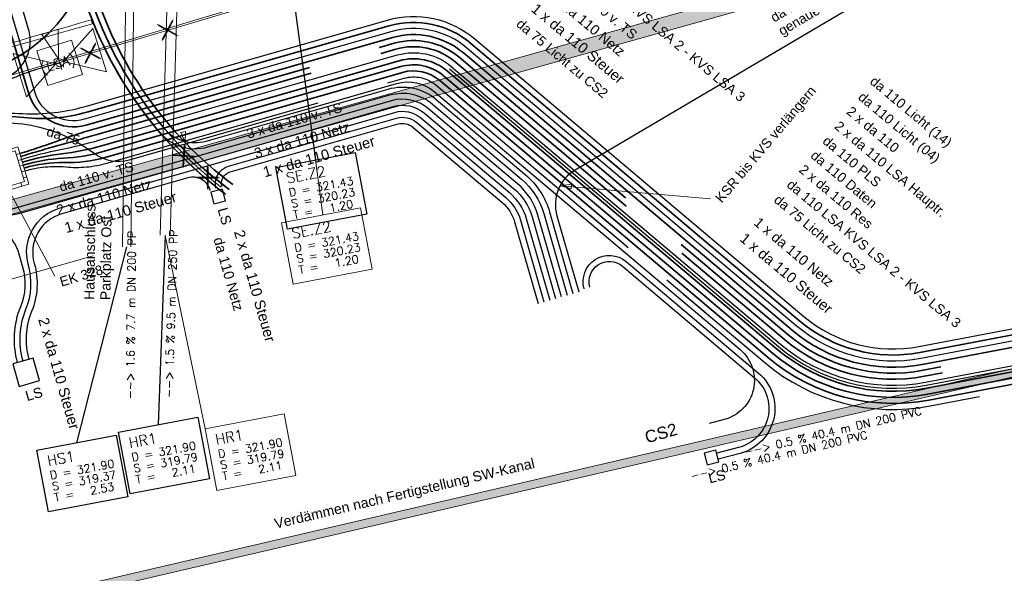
# Model space of a CAD drawing. Header units: metres. Extents: x -502 to 161, y -108 to 174.
# Tile 11 of 256: x -315 to -290, y -71 to -58. Entities that reach past the tile are written whole.
import ezdxf

# ---------------------------------------------------------------- set-up
doc = ezdxf.new("R2010")
doc.units = ezdxf.units.M
doc.header["$LTSCALE"] = 0.1
doc.linetypes.add('123', pattern=[25.001, 12.501, -12.5])
doc.linetypes.add('237', pattern=[93, 75, -18])
doc.layers.add('BRI31-005.05-5p02-Koordinierung Lageplan 4. BA ZOB West 2022-06-15', color=7, linetype='Continuous')
doc.layers.add('BRI31-005.06-5f07-Koordinierung Lageplan 4. BA ZOB Fernbusbahnh', color=7, linetype='Continuous')
doc.styles.add('Arial', font='arial.ttf')
doc.styles.add('Txt', font='txt_____.ttf')

# ---------------------------------------------------------------- blocks, each defined once
blk = doc.blocks.new('1016')
at = {"color": 7, "linetype": 'Continuous', "lineweight": 9, "transparency": 33554687}
for p, q in [((0.703072, 0.277444), (1.257444, -0.276928)), ((1.257444, 0.277444), (0.703072, -0.276928))]:
    blk.add_line(p, q, dxfattribs=at)
at = {"color": 2, "linetype": 'Continuous', "lineweight": 20, "true_color": 0xffff00, "transparency": 33554687}
for p, q in [((1.212401, 0.25319), (0.727326, -0.231885)), ((0.727326, 0.232401), (1.212401, -0.252674)), ((0.748114, 0.25319), (1.23319, -0.231885)), ((1.23319, 0.232401), (0.748114, -0.252674))]:
    blk.add_line(p, q, dxfattribs=at)
blk = doc.blocks.new('ALG_00094')
at = {"color": 1, "linetype": 'Continuous', "lineweight": 20, "true_color": 0xff0000, "transparency": 33554687, "flags": 128}
blk.add_lwpolyline([(0, 0), (0.3696, 0.08316), (0.3696, -0.08316), (0, 0)], dxfattribs=at)

msp = doc.modelspace()

# ---------------------------------------------------------------- linework, layer by layer
at = {"layer": 'BRI31-005.05-5p02-Koordinierung Lageplan 4. BA ZOB West 2022-06-15', "color": 3, "linetype": 'Continuous', "lineweight": 35, "true_color": 0x00ff00, "transparency": 33554687, "flags": 128}
for points in [[(-206.836, 1.2), (-211.889, 8.614), (-214.752, 9.156), (-214.752, 9.156, 0.099425), (-237.487, -4.379), (-237.487, -4.379, -0.078462), (-247.894, -11.176, 0.059186), (-254.186, -14.95, 0.005996), (-254.77, -15.413), (-259.729, -19.443, -0.025186), (-264.161, -22.688, 0.065942), (-267.263, -25.372, -0.095997), (-270.412, -27.784), (-278.882, -32.003), (-284.627, -34.71), (-298.083, -40.435), (-303.297, -42.731), (-310.925, -45.563), (-314.767, -47.655, 0.354166), (-315.247, -48.819), (-312.901, -56.696), (-312.901, -56.696, 0.16104), (-309.364, -61.769), (-309.364, -61.769)], [(-270.545, -27.515), (-279.013, -31.733), (-284.75, -34.437), (-298.202, -40.16), (-303.41, -42.453), (-311.05, -45.289), (-314.91, -47.392, 0.354166), (-315.534, -48.904), (-313.264, -56.528), (-313.264, -56.528, -0.235535), (-313.418, -57.408), (-313.418, -57.408, -0.167691), (-315.548, -58.874), (-316.82, -59.226)], [(-309.454, -61.889, -0.16104), (-313.045, -56.739), (-315.39, -48.861, -0.354166), (-314.838, -47.523), (-310.988, -45.426), (-303.354, -42.592), (-298.143, -40.298), (-284.688, -34.573), (-278.948, -31.868), (-270.479, -27.649)], [(-309.274, -61.649, -0.16104), (-312.757, -56.653), (-315.103, -48.775, -0.354041), (-314.695, -47.787), (-310.863, -45.7), (-303.241, -42.87), (-298.023, -40.573), (-284.565, -34.847), (-278.817, -32.138), (-270.345, -27.918)]]:
    msp.add_lwpolyline(points, format="xyb", dxfattribs=at)
at = {"layer": 'BRI31-005.05-5p02-Koordinierung Lageplan 4. BA ZOB West 2022-06-15', "color": 114, "linetype": 'Continuous', "lineweight": 35, "true_color": 0x00994c, "transparency": 33554687, "flags": 128}
msp.add_lwpolyline([(-378.939, -69.738, -0.010878), (-329.01, -53.784, 0.109056), (-324.104, -51.073, -0.054453), (-321.795, -49.448, -0.478683), (-316.667, -51.547), (-314.33, -59.394), (-314.33, -59.394, 0.410959), (-312.912, -60.171), (-312.912, -60.171), (-305.311, -58), (-305.311, -58, -0.249835), (-303.563, -58.375), (-303.563, -58.375), (-295.401, -65.263), (-295.401, -65.263, 0.225936), (-292.178, -66.109), (-292.178, -66.109), (-275.174, -62.877)], format="xyb", dxfattribs=at)
at = {"layer": 'BRI31-005.05-5p02-Koordinierung Lageplan 4. BA ZOB West 2022-06-15', "color": 7, "linetype": '237', "lineweight": 35, "transparency": 33554687, "flags": 128}
for points in [[(-314.557, -60.879), (-314.557, -60.879, 0.013706), (-313.607, -60.563), (-313.607, -60.563, -0.017608), (-312.655, -60.254), (-305.269, -58.144), (-305.269, -58.144, -0.249835), (-303.66, -58.489), (-303.66, -58.489), (-295.497, -65.378, 0.225936), (-292.15, -66.256), (-275.146, -63.024), (-272.134, -62.452, 0.037742), (-271.267, -62.218), (-271.267, -62.218, -0.037212), (-270.197, -61.931), (-270.197, -61.931), (-218.747, -52.151), (-217.309, -50.842, 0.051115), (-216.638, -50.094, -0.051118), (-215.968, -49.345)], [(-314.536, -60.951, -0.005031), (-313.575, -60.671, 0.001131), (-312.612, -60.398), (-305.228, -58.288, -0.249835), (-303.757, -58.604), (-295.594, -65.493), (-295.594, -65.493, 0.225936), (-292.122, -66.404), (-292.122, -66.404), (-275.118, -63.172), (-272.106, -62.599, 0.037735), (-271.218, -62.36), (-271.218, -62.36, -0.037207), (-270.169, -62.078), (-270.169, -62.078), (-218.677, -52.291), (-217.215, -50.959, 0.068127), (-216.564, -50.182), (-216.564, -50.182, -0.068125), (-215.914, -49.404), (-215.914, -49.404)]]:
    msp.add_lwpolyline(points, format="xyb", dxfattribs=at)
at = {"layer": 'BRI31-005.05-5p02-Koordinierung Lageplan 4. BA ZOB West 2022-06-15', "color": 21, "linetype": 'Continuous', "lineweight": 25, "true_color": 0xff9f7f, "transparency": 33554687, "flags": 128}
msp.add_lwpolyline([(-303.902, -58.776), (-295.739, -65.665, 0.225936), (-292.08, -66.625), (-272.064, -62.82, 0.037448), (-271.095, -62.56, -0.037447), (-270.127, -62.299), (-218.573, -52.5), (-217.057, -51.12), (-217.057, -51.12, -0.047395), (-216.253, -50.517), (-216.253, -50.517), (-216.253, -50.517, 0.047393), (-215.45, -49.914), (-215.45, -49.914)], format="xyb", dxfattribs=at)
at = {"layer": 'BRI31-005.05-5p02-Koordinierung Lageplan 4. BA ZOB West 2022-06-15', "color": 7, "linetype": 'Continuous', "lineweight": 35, "transparency": 33554687, "flags": 128}
for points in [[(-314.449, -61.238, -0.079558), (-313.446, -61.102), (-313.446, -61.102, 0.075631), (-312.441, -60.973), (-312.441, -60.973), (-305.063, -58.865), (-305.063, -58.865, -0.249835), (-304.144, -59.062), (-304.144, -59.062), (-295.981, -65.951, 0.225936), (-292.01, -66.993), (-271.994, -63.189, 0.037448), (-271.025, -62.928, -0.037447), (-270.057, -62.668), (-249.653, -58.789), (-241.834, -57.303), (-218.399, -52.848)], [(-314.492, -61.094), (-314.492, -61.094, -0.042459), (-313.511, -60.886), (-313.511, -60.886, 0.038552), (-312.527, -60.686), (-305.146, -58.577, -0.249835), (-303.95, -58.833), (-295.788, -65.722), (-295.788, -65.722, 0.225936), (-292.066, -66.698), (-292.066, -66.698), (-275.062, -63.466)], [(-314.47, -61.166), (-314.47, -61.166, -0.061069), (-313.478, -60.994), (-313.478, -60.994, 0.057155), (-312.484, -60.829), (-305.105, -58.721, -0.249835), (-304.047, -58.948), (-295.884, -65.837), (-295.884, -65.837, 0.225936), (-292.038, -66.846), (-292.038, -66.846), (-286.197, -65.736), (-275.034, -63.614)]]:
    msp.add_lwpolyline(points, format="xyb", dxfattribs=at)
at = {"layer": 'BRI31-005.05-5p02-Koordinierung Lageplan 4. BA ZOB West 2022-06-15', "color": 190, "linetype": 'Continuous', "lineweight": 35, "true_color": 0x7f00ff, "transparency": 33554687, "flags": 128}
msp.add_lwpolyline([(-316.154, -60.141), (-316.016, -60.103, -0.096754), (-314.454, -59.982, 0.098762), (-312.894, -59.854), (-305.393, -57.711, -0.249835), (-303.37, -58.145), (-295.207, -65.034, 0.225936), (-292.234, -65.814), (-275.23, -62.582)], format="xyb", dxfattribs=at)
at = {"layer": 'BRI31-005.06-5f07-Koordinierung Lageplan 4. BA ZOB Fernbusbahnh', "color": 250, "linetype": 'Continuous', "lineweight": 20, "true_color": 0x333333, "transparency": 33554687}
for p, q in [((-332.762, -67.067), (-291.135, -55.402)), ((-332.667, -67.404), (-291.067, -55.746))]:
    msp.add_line(p, q, dxfattribs=at)
at = {"layer": 'BRI31-005.06-5f07-Koordinierung Lageplan 4. BA ZOB Fernbusbahnh', "color": 150, "linetype": 'Continuous', "lineweight": 25, "true_color": 0x007fff, "transparency": 33554687}
for p, q in [((-307.965, -55.511), (-307.222, -61.038)), ((-310.952, -62.91), (-311.125, -67.606))]:
    msp.add_line(p, q, dxfattribs=at)
at = {"layer": 'BRI31-005.06-5f07-Koordinierung Lageplan 4. BA ZOB Fernbusbahnh', "color": 150, "linetype": 'Continuous', "lineweight": 20, "true_color": 0x007fff, "transparency": 33554687}
for p, q in [((-307.965, -55.511), (-307.039, -62.4)), ((-307.965, -55.511), (-307.222, -61.038)), ((-310.952, -62.91), (-309.96, -67.71))]:
    msp.add_line(p, q, dxfattribs=at)
at = {"layer": 'BRI31-005.06-5f07-Koordinierung Lageplan 4. BA ZOB Fernbusbahnh', "color": 7, "linetype": 'Continuous', "lineweight": 9, "transparency": 33554687}
for p, q in [((-313.733, -58.678), (-313.393, -58.572)), ((-313.513, -58.793), (-313.612, -58.475))]:
    msp.add_line(p, q, dxfattribs=at)
at = {"layer": 'BRI31-005.06-5f07-Koordinierung Lageplan 4. BA ZOB Fernbusbahnh', "color": 7, "linetype": '123', "lineweight": 30, "transparency": 33554687}
for p, q in [((-304.24, -59.177), (-296.078, -66.066)), ((-291.982, -67.141), (-271.966, -63.336))]:
    msp.add_line(p, q, dxfattribs=at)
at = {"layer": 'BRI31-005.06-5f07-Koordinierung Lageplan 4. BA ZOB Fernbusbahnh', "color": 7, "linetype": 'Continuous', "lineweight": 20, "transparency": 33554687}
for p, q in [((-314.638, -60.904), (-314.557, -60.879)), ((-314.595, -61.047), (-314.514, -61.023)), ((-314.551, -61.191), (-314.47, -61.166)), ((-314.508, -61.334), (-314.427, -61.31)), ((-314.464, -61.478), (-314.384, -61.453)), ((-314.505, -61.687), (-314.53, -61.605))]:
    msp.add_line(p, q, dxfattribs=at)
at = {"layer": 'BRI31-005.06-5f07-Koordinierung Lageplan 4. BA ZOB Fernbusbahnh', "color": 1, "linetype": 'Continuous', "lineweight": 13, "true_color": 0xff0000, "transparency": 33554687}
msp.add_line((-314.932, -61.579), (-313.686, -63.918), dxfattribs=at)
at = {"layer": 'BRI31-005.06-5f07-Koordinierung Lageplan 4. BA ZOB Fernbusbahnh', "color": 1, "linetype": 'Continuous', "lineweight": 20, "true_color": 0xff0000, "transparency": 33554687}
msp.add_line((-301.136, -61.676), (-297.426, -61.999), dxfattribs=at)
at = {"layer": 'BRI31-005.06-5f07-Koordinierung Lageplan 4. BA ZOB Fernbusbahnh', "color": 14, "linetype": 'Continuous', "lineweight": 25, "true_color": 0x990000, "transparency": 33554687}
msp.add_line((-311.905, -63.193), (-313.149, -68.052), dxfattribs=at)
at = {"layer": 'BRI31-005.06-5f07-Koordinierung Lageplan 4. BA ZOB Fernbusbahnh', "color": 14, "linetype": 'Continuous', "lineweight": 20, "true_color": 0x990000, "transparency": 33554687}
msp.add_line((-311.905, -63.193), (-313.149, -68.052), dxfattribs=at)
at = {"layer": 'BRI31-005.06-5f07-Koordinierung Lageplan 4. BA ZOB Fernbusbahnh', "color": 7, "linetype": 'Continuous', "lineweight": 13, "transparency": 33554687}
for p, q in [((-282.776, -64.552), (-320.969, -73.434)), ((-282.704, -64.739), (-320.923, -73.628))]:
    msp.add_line(p, q, dxfattribs=at)
at = {"layer": 'BRI31-005.06-5f07-Koordinierung Lageplan 4. BA ZOB Fernbusbahnh', "color": 3, "linetype": 'Continuous', "lineweight": 30, "true_color": 0x00ff00, "transparency": 33554687, "flags": 128}
for points in [[(-206.836, 1.2), (-211.889, 8.614), (-214.752, 9.156), (-214.752, 9.156, 0.099425), (-237.487, -4.379), (-237.487, -4.379, -0.078462), (-247.894, -11.176, 0.059186), (-254.186, -14.95, 0.005996), (-254.77, -15.413), (-259.729, -19.443, -0.025186), (-264.161, -22.688, 0.065942), (-267.263, -25.372, -0.095997), (-270.412, -27.784), (-278.882, -32.003), (-284.627, -34.71), (-298.083, -40.435), (-303.297, -42.731), (-310.925, -45.563), (-314.767, -47.655, 0.354166), (-315.247, -48.819), (-312.901, -56.696, 0.103821), (-310.974, -60.254)], [(-270.545, -27.515), (-279.013, -31.733), (-284.75, -34.437), (-298.202, -40.16), (-303.41, -42.453), (-311.05, -45.289), (-314.91, -47.392, 0.354166), (-315.534, -48.904), (-313.264, -56.528), (-313.264, -56.528, -0.235535), (-313.418, -57.408), (-313.418, -57.408, -0.167691), (-315.548, -58.874), (-316.82, -59.226)], [(-311.088, -60.351, -0.103821), (-313.045, -56.739), (-315.39, -48.861, -0.354166), (-314.838, -47.523), (-310.988, -45.426), (-303.354, -42.592), (-298.143, -40.298), (-284.688, -34.573), (-278.948, -31.868), (-270.479, -27.649)], [(-301.125, -64.437), (-301.707, -62.409), (-301.707, -62.409, 0.148662), (-302.213, -61.628), (-302.213, -61.628), (-304.42, -59.765), (-304.42, -59.765, 0.249835), (-305.34, -59.568), (-305.34, -59.568), (-314.81, -62.274, -0.070927), (-315.229, -62.331), (-315.785, -62.329), (-315.785, -62.329, -0.330401), (-316.5, -61.793), (-316.5, -61.793), (-321.503, -44.994, -0.000859), (-321.504, -44.991, -0.560029), (-320.65, -44.039), (-312.465, -45.543), (-312.465, -45.543, 0.135115), (-309.821, -45.313), (-309.821, -45.313)], [(-288.804, -54.22), (-300.781, -61.287, 0.341748), (-301.234, -62.424), (-300.692, -64.313)], [(-310.974, -60.254), (-310.974, -60.254, 0.294569), (-309.936, -60.569), (-309.936, -60.569), (-305.422, -59.279), (-305.422, -59.279, -0.249835), (-304.226, -59.536), (-304.226, -59.536), (-302.019, -61.399), (-302.019, -61.399, -0.148662), (-301.418, -62.327), (-301.418, -62.327), (-300.836, -64.354)], [(-311.088, -60.351, 0.29457), (-309.895, -60.714), (-305.381, -59.424), (-305.381, -59.424, -0.249835), (-304.323, -59.651), (-304.323, -59.651), (-302.116, -61.513, -0.148662), (-301.563, -62.368), (-300.981, -64.395)], [(-309.454, -61.889), (-309.454, -61.889, -0.041798), (-310.702, -60.781), (-310.702, -60.781)], [(-310.443, -60.832), (-310.443, -60.832, 0.03634), (-309.364, -61.769), (-309.364, -61.769)]]:
    msp.add_lwpolyline(points, format="xyb", dxfattribs=at)
at = {"layer": 'BRI31-005.06-5f07-Koordinierung Lageplan 4. BA ZOB Fernbusbahnh', "color": 114, "linetype": 'Continuous', "lineweight": 30, "true_color": 0x00994c, "transparency": 33554687, "flags": 128}
for points in [[(-378.939, -69.738, -0.010878), (-329.01, -53.784, 0.109056), (-324.104, -51.073, -0.054453), (-321.795, -49.448, -0.478683), (-316.667, -51.547), (-314.33, -59.394), (-314.33, -59.394, 0.410959), (-312.912, -60.171), (-312.912, -60.171), (-305.311, -58), (-305.311, -58, -0.249835), (-303.563, -58.375), (-303.563, -58.375), (-295.401, -65.263), (-295.401, -65.263, 0.225936), (-292.178, -66.109), (-292.178, -66.109), (-275.174, -62.877)], [(-272.19, -62.157), (-275.202, -62.729), (-292.206, -65.962, -0.225936), (-295.304, -65.149), (-303.467, -58.26, 0.249835), (-305.352, -57.855), (-312.953, -60.027, -0.410959), (-314.186, -59.351), (-316.508, -51.556, 0.47781), (-321.786, -49.386, 0.055166), (-324.137, -51.036), (-324.137, -51.036, -0.109056), (-329.025, -53.736), (-329.025, -53.736), (-329.025, -53.736, 0.010878), (-378.956, -69.691), (-378.956, -69.691)]]:
    msp.add_lwpolyline(points, format="xyb", dxfattribs=at)
at = {"layer": 'BRI31-005.06-5f07-Koordinierung Lageplan 4. BA ZOB Fernbusbahnh', "color": 7, "linetype": '237', "lineweight": 30, "transparency": 33554687, "flags": 128}
for points in [[(-314.557, -60.879), (-314.557, -60.879, 0.013706), (-313.607, -60.563), (-313.607, -60.563, -0.017608), (-312.655, -60.254), (-305.269, -58.144), (-305.269, -58.144, -0.249835), (-303.66, -58.489), (-303.66, -58.489), (-295.497, -65.378, 0.225936), (-292.15, -66.256), (-275.146, -63.024), (-272.134, -62.452, 0.037742), (-271.267, -62.218), (-271.267, -62.218, -0.037212), (-270.197, -61.931), (-270.197, -61.931), (-218.747, -52.151), (-217.309, -50.842, 0.051115), (-216.638, -50.094, -0.051118), (-215.968, -49.345)], [(-314.536, -60.951, -0.005031), (-313.575, -60.671, 0.001131), (-312.612, -60.398), (-305.228, -58.288, -0.249835), (-303.757, -58.604), (-295.594, -65.493), (-295.594, -65.493, 0.225936), (-292.122, -66.404), (-292.122, -66.404), (-275.118, -63.172), (-272.106, -62.599, 0.037735), (-271.218, -62.36), (-271.218, -62.36, -0.037207), (-270.169, -62.078), (-270.169, -62.078), (-218.677, -52.291), (-217.215, -50.959, 0.068127), (-216.564, -50.182), (-216.564, -50.182, -0.068125), (-215.914, -49.404), (-215.914, -49.404)], [(-316.814, -50.002), (-314.525, -57.688, -0.419808), (-315.216, -58.937), (-316.544, -59.305)], [(-316.504, -59.45), (-315.031, -59.042), (-315.031, -59.042, 0.000621), (-315.029, -59.041), (-315.029, -59.041, 0.419807), (-314.337, -57.792), (-315.951, -52.375, -0.201513), (-315.867, -51.605, 0.201513), (-315.783, -50.835), (-315.855, -50.595)], [(-313.565, -58.627), (-313.997, -58.751), (-313.997, -58.751, 0.038625), (-314.866, -59.074), (-314.866, -59.074), (-314.866, -59.074, -0.040614), (-315.736, -59.393), (-315.736, -59.393), (-316.464, -59.594)], [(-314.427, -61.31), (-314.427, -61.31, -0.097889), (-313.414, -61.209), (-313.414, -61.209), (-313.414, -61.209, 0.093958), (-312.398, -61.117), (-312.398, -61.117), (-307.533, -59.727), (-305.022, -59.009, -0.249835), (-304.24, -59.177), (-296.078, -66.066)], [(-314.427, -61.31), (-314.427, -61.31, -0.097889), (-313.414, -61.209), (-313.414, -61.209), (-313.414, -61.209, 0.093958), (-312.398, -61.117), (-312.398, -61.117), (-305.022, -59.009)], [(-305.022, -59.009, -0.249835), (-304.24, -59.177)], [(-296.078, -66.066, 0.225936), (-291.982, -67.141)]]:
    msp.add_lwpolyline(points, format="xyb", dxfattribs=at)
at = {"layer": 'BRI31-005.06-5f07-Koordinierung Lageplan 4. BA ZOB Fernbusbahnh', "color": 7, "linetype": 'Continuous', "lineweight": 30, "transparency": 33554687, "flags": 128}
for points in [[(-314.449, -61.238, -0.079558), (-313.446, -61.102), (-313.446, -61.102, 0.075631), (-312.441, -60.973), (-312.441, -60.973), (-305.063, -58.865), (-305.063, -58.865, -0.249835), (-304.144, -59.062), (-304.144, -59.062), (-295.981, -65.951, 0.225936), (-292.01, -66.993), (-271.994, -63.189, 0.037448), (-271.025, -62.928, -0.037447), (-270.057, -62.668), (-249.653, -58.789), (-241.834, -57.303), (-218.399, -52.848)], [(-314.514, -61.023), (-314.514, -61.023, -0.023773), (-313.543, -60.778), (-313.543, -60.778), (-313.543, -60.778, 0.019867), (-312.57, -60.542), (-312.57, -60.542), (-305.187, -58.432, -0.249835), (-303.854, -58.718), (-295.691, -65.607, 0.225936), (-292.094, -66.551), (-275.09, -63.319), (-272.078, -62.746), (-272.078, -62.746, 0.037729), (-271.168, -62.501), (-271.168, -62.501, -0.037202), (-270.141, -62.226), (-270.141, -62.226)], [(-314.492, -61.094), (-314.492, -61.094, -0.042459), (-313.511, -60.886), (-313.511, -60.886, 0.038552), (-312.527, -60.686), (-305.146, -58.577, -0.249835), (-303.95, -58.833), (-295.788, -65.722), (-295.788, -65.722, 0.225936), (-292.066, -66.698), (-292.066, -66.698), (-275.062, -63.466)], [(-314.47, -61.166), (-314.47, -61.166, -0.061069), (-313.478, -60.994), (-313.478, -60.994, 0.057155), (-312.484, -60.829), (-305.105, -58.721, -0.249835), (-304.047, -58.948), (-295.884, -65.837), (-295.884, -65.837, 0.225936), (-292.038, -66.846), (-292.038, -66.846), (-286.197, -65.736), (-275.034, -63.614)]]:
    msp.add_lwpolyline(points, format="xyb", dxfattribs=at)
at = {"layer": 'BRI31-005.06-5f07-Koordinierung Lageplan 4. BA ZOB Fernbusbahnh', "color": 190, "linetype": 'Continuous', "lineweight": 13, "true_color": 0x7f00ff, "transparency": 33554687, "flags": 128}
msp.add_lwpolyline([(-318.788, -60.129), (-302.278, -55.191), (-297.588, -53.742), (-297.613, -53.574)], dxfattribs=at)
at = {"layer": 'BRI31-005.06-5f07-Koordinierung Lageplan 4. BA ZOB Fernbusbahnh', "color": 255, "linetype": 'Continuous', "lineweight": 9, "transparency": 33554687, "flags": 128}
msp.add_lwpolyline([(-313.764, -58.679), (-302.264, -55.239), (-297.593, -53.796), (-297.581, -53.606)], dxfattribs=at)
at = {"layer": 'BRI31-005.06-5f07-Koordinierung Lageplan 4. BA ZOB Fernbusbahnh', "color": 150, "linetype": 'Continuous', "lineweight": 13, "true_color": 0x007fff, "transparency": 33554687, "flags": 128}
msp.add_lwpolyline([(-310.827, -62.914), (-310.563, -54.007), (-310.812, -54), (-311.077, -62.906)], dxfattribs=at)
at = {"layer": 'BRI31-005.06-5f07-Koordinierung Lageplan 4. BA ZOB Fernbusbahnh', "color": 190, "linetype": 'Continuous', "lineweight": 30, "true_color": 0x7f00ff, "transparency": 33554687, "flags": 128}
for points in [[(-316.167, -60.093), (-316.03, -60.055), (-316.03, -60.055, -0.080899), (-314.482, -59.886), (-314.482, -59.886, 0.082896), (-312.935, -59.71), (-305.434, -57.567), (-305.434, -57.567, -0.249835), (-303.273, -58.031), (-303.273, -58.031), (-295.111, -64.92), (-295.111, -64.92, 0.225936), (-292.262, -65.667), (-292.262, -65.667), (-286.421, -64.557, 0.414213), (-285.626, -63.388), (-287.333, -54.406)], [(-316.154, -60.141), (-316.016, -60.103, -0.096754), (-314.454, -59.982, 0.098762), (-312.894, -59.854), (-305.393, -57.711, -0.249835), (-303.37, -58.145), (-295.207, -65.034, 0.225936), (-292.234, -65.814), (-275.23, -62.582)], [(-316.154, -60.141), (-316.016, -60.103, -0.096754), (-314.454, -59.982, 0.098762), (-312.894, -59.854), (-305.393, -57.711, -0.249835), (-303.37, -58.145), (-295.207, -65.034)], [(-316.114, -60.286), (-315.976, -60.248, -0.233548), (-312.713, -60.87), (-312.713, -60.87, 0.235643), (-311.835, -61.034), (-311.835, -61.034), (-305.212, -59.142), (-305.212, -59.142, -0.249835), (-304.277, -59.342), (-304.277, -59.342), (-300.852, -62.233), (-296.693, -65.743)], [(-296.693, -65.743, -0.609005), (-297.088, -67.476), (-297.463, -67.572)]]:
    msp.add_lwpolyline(points, format="xyb", dxfattribs=at)
at = {"layer": 'BRI31-005.06-5f07-Koordinierung Lageplan 4. BA ZOB Fernbusbahnh', "color": 14, "linetype": 'Continuous', "lineweight": 13, "true_color": 0x990000, "transparency": 33554687, "flags": 128}
msp.add_lwpolyline([(-311.805, -63.194), (-311.72, -56.069), (-311.92, -56.066), (-312.005, -63.192)], dxfattribs=at)
at = {"layer": 'BRI31-005.06-5f07-Koordinierung Lageplan 4. BA ZOB Fernbusbahnh', "color": 7, "linetype": 'Continuous', "lineweight": 9, "transparency": 33554687, "flags": 128}
msp.add_lwpolyline([(-408.321, -90.606), (-408.238, -90.55, -0.438109), (-407.902, -89.137), (-407.902, -89.137, -0.00496), (-390.065, -82.599), (-390.065, -82.599, -0.005654), (-366.84, -74.562, -0.001566), (-348.321, -68.502, -0.004896), (-331.55, -63.246, -0.005302), (-312.755, -57.659), (-312.782, -57.563), (-312.782, -57.563, 0.005302), (-331.58, -63.15), (-331.58, -63.15, 0.004896), (-348.352, -68.407, 0.001566), (-366.871, -74.467), (-366.871, -74.467, 0.005654), (-390.099, -82.505), (-390.099, -82.505, 0.004962), (-407.944, -89.046, 0.440224), (-408.321, -90.606)], format="xyb", dxfattribs=at)
for points in [[(-313.595, -58.53), (-313.604, -57.796), (-314.007, -57.922), (-313.595, -58.53)], [(-313.469, -58.598), (-312.742, -57.78), (-312.406, -58.854), (-313.469, -58.598)], [(-313.001, -58.921), (-313.86, -59.19), (-314.129, -58.331), (-313.27, -58.062), (-313.001, -58.921)], [(-314.723, -58.399), (-313.661, -58.656), (-314.387, -59.473), (-314.723, -58.399)]]:
    msp.add_lwpolyline(points, dxfattribs=at)
at = {"layer": 'BRI31-005.06-5f07-Koordinierung Lageplan 4. BA ZOB Fernbusbahnh', "color": 32, "linetype": 'Continuous', "lineweight": 30, "true_color": 0xcc6600, "transparency": 33554687, "flags": 128}
for points in [[(-320.851, -67.844), (-321.591, -65.251), (-321.591, -65.251, -0.414071), (-320.801, -63.83), (-320.801, -63.83), (-316.635, -62.639), (-316.635, -62.639, -0.069572), (-315.56, -62.488), (-315.56, -62.488, 0.069549), (-314.485, -62.337), (-305.298, -59.712, -0.24992), (-304.516, -59.88), (-302.309, -61.743, -0.148662), (-301.851, -62.451), (-301.269, -64.478)], [(-313.551, -62.226), (-305.257, -59.856), (-305.257, -59.856, -0.249928), (-304.613, -59.995), (-304.613, -59.995), (-302.406, -61.857, -0.148662), (-301.995, -62.492), (-301.413, -64.519)], [(-309.691, -61.735, -0.406689), (-309.379, -61.19), (-305.216, -60.001), (-305.216, -60.001, -0.249941), (-304.71, -60.109), (-304.71, -60.109), (-302.503, -61.972), (-302.503, -61.972, -0.148662), (-302.139, -62.533), (-302.139, -62.533), (-301.557, -64.561)], [(-314.473, -66.025, -0.168159), (-314.402, -64.738, 0.168134), (-314.341, -63.648, -0.414128), (-313.551, -62.226)], [(-300.559, -64.234, -0.741157), (-299.515, -63.558), (-296.237, -66.324, -0.609005), (-296.691, -68.317), (-297.235, -68.457)]]:
    msp.add_lwpolyline(points, format="xyb", dxfattribs=at)
at = {"layer": 'BRI31-005.06-5f07-Koordinierung Lageplan 4. BA ZOB Fernbusbahnh', "color": 1, "linetype": 'Continuous', "lineweight": 30, "true_color": 0xff0000, "transparency": 33554687, "flags": 128}
for points in [[(-309.546, -61.698, -0.406688), (-309.338, -61.334), (-305.175, -60.145), (-305.175, -60.145, -0.249959), (-304.807, -60.224), (-304.807, -60.224), (-302.6, -62.087, -0.148662), (-302.283, -62.575), (-301.702, -64.602)], [(-309.83, -61.799, 0.421779), (-310.389, -61.479), (-313.51, -62.37)], [(-313.51, -62.37, 0.414077), (-314.197, -63.606, -0.168165), (-314.263, -64.795, 0.168159), (-314.329, -65.984)], [(-320.76, -63.974), (-316.594, -62.783, -0.069572), (-315.56, -62.638), (-315.533, -62.638), (-315.533, -62.638, -0.333001), (-314.578, -63.363), (-314.578, -63.363), (-314.485, -63.689), (-314.485, -63.689, -0.168136), (-314.54, -64.681), (-314.54, -64.681), (-314.54, -64.681, 0.168159), (-314.617, -66.066), (-314.617, -66.066)], [(-300.415, -64.193, -0.741159), (-299.612, -63.672), (-296.334, -66.439, -0.609004), (-296.729, -68.171), (-297.272, -68.312)]]:
    msp.add_lwpolyline(points, format="xyb", dxfattribs=at)
at = {"layer": 'BRI31-005.06-5f07-Koordinierung Lageplan 4. BA ZOB Fernbusbahnh', "color": 255, "linetype": 'Continuous', "lineweight": 9, "transparency": 33554687, "flags": 128}
msp.add_lwpolyline([(-310.744, -60.627, 0.040368), (-309.566, -61.71)], format="xyb", dxfattribs=at)
at = {"layer": 'BRI31-005.06-5f07-Koordinierung Lageplan 4. BA ZOB Fernbusbahnh', "color": 7, "linetype": 'Continuous', "lineweight": 18, "transparency": 33554687, "flags": 128}
for points in [[(-308.204, -61.225), (-306.239, -60.852), (-305.95, -62.379), (-307.915, -62.752), (-308.204, -61.225)], [(-312.107, -67.793), (-310.142, -67.42), (-309.853, -68.947), (-311.818, -69.32), (-312.107, -67.793)], [(-314.131, -68.239), (-312.166, -67.866), (-311.877, -69.393), (-313.842, -69.766), (-314.131, -68.239)]]:
    msp.add_lwpolyline(points, dxfattribs=at)
at = {"layer": 'BRI31-005.06-5f07-Koordinierung Lageplan 4. BA ZOB Fernbusbahnh', "color": 150, "linetype": 'Continuous', "lineweight": 25, "true_color": 0x007fff, "transparency": 33554687, "flags": 128}
for points in [[(-308.204, -61.225), (-306.239, -60.852), (-305.95, -62.379), (-307.915, -62.752), (-308.204, -61.225)], [(-312.107, -67.793), (-310.142, -67.42), (-309.853, -68.947), (-311.818, -69.32), (-312.107, -67.793)]]:
    msp.add_lwpolyline(points, dxfattribs=at)
at = {"layer": 'BRI31-005.06-5f07-Koordinierung Lageplan 4. BA ZOB Fernbusbahnh', "color": 7, "linetype": 'Continuous', "lineweight": 30, "transparency": 33554687, "flags": 128}
for points in [[(-309.821, -61.834), (-309.746, -62.124), (-309.455, -62.049), (-309.53, -61.759), (-309.821, -61.834)], [(-314.732, -66.099), (-314.573, -66.657), (-314.064, -66.511), (-314.223, -65.953), (-314.732, -66.099)], [(-297.581, -68.314), (-297.506, -68.604), (-297.216, -68.529), (-297.291, -68.239), (-297.581, -68.314)]]:
    msp.add_lwpolyline(points, dxfattribs=at)
at = {"layer": 'BRI31-005.06-5f07-Koordinierung Lageplan 4. BA ZOB Fernbusbahnh', "color": 150, "linetype": 'Continuous', "lineweight": 20, "true_color": 0x007fff, "transparency": 33554687, "flags": 128}
for points in [[(-308.067, -62.596), (-306.102, -62.223), (-305.813, -63.75), (-307.778, -64.122), (-308.067, -62.596)], [(-309.96, -67.71), (-307.995, -67.338), (-307.706, -68.864), (-309.671, -69.237), (-309.96, -67.71)]]:
    msp.add_lwpolyline(points, dxfattribs=at)
at = {"layer": 'BRI31-005.06-5f07-Koordinierung Lageplan 4. BA ZOB Fernbusbahnh', "color": 7, "linetype": 'Continuous', "lineweight": 13, "transparency": 33554687, "flags": 128}
for points in [[(-308.067, -62.596), (-306.102, -62.223), (-305.813, -63.75), (-307.778, -64.122), (-308.067, -62.596)], [(-309.96, -67.71), (-307.995, -67.338), (-307.706, -68.864), (-309.671, -69.237), (-309.96, -67.71)], [(-314.131, -68.239), (-312.166, -67.866), (-311.877, -69.393), (-313.842, -69.766), (-314.131, -68.239)]]:
    msp.add_lwpolyline(points, dxfattribs=at)
at = {"layer": 'BRI31-005.06-5f07-Koordinierung Lageplan 4. BA ZOB Fernbusbahnh', "color": 1, "linetype": 'Continuous', "lineweight": 30, "true_color": 0xff0000, "transparency": 33554687, "flags": 128}
msp.add_lwpolyline([(-314.485, -63.689), (-314.485, -63.689), (-314.485, -63.689)], dxfattribs=at)
at = {"layer": 'BRI31-005.06-5f07-Koordinierung Lageplan 4. BA ZOB Fernbusbahnh', "color": 14, "linetype": 'Continuous', "lineweight": 25, "true_color": 0x990000, "transparency": 33554687, "flags": 128}
msp.add_lwpolyline([(-314.131, -68.239), (-312.166, -67.866), (-311.877, -69.393), (-313.842, -69.766), (-314.131, -68.239)], dxfattribs=at)
at = {"layer": 'BRI31-005.06-5f07-Koordinierung Lageplan 4. BA ZOB Fernbusbahnh', "color": 14, "linetype": 'Continuous', "lineweight": 20, "true_color": 0x990000, "transparency": 33554687, "flags": 128}
msp.add_lwpolyline([(-314.131, -68.239), (-312.166, -67.866), (-311.877, -69.393), (-313.842, -69.766), (-314.131, -68.239)], dxfattribs=at)
at = {"layer": 'BRI31-005.06-5f07-Koordinierung Lageplan 4. BA ZOB Fernbusbahnh', "color": 7, "linetype": 'Continuous', "lineweight": 20, "transparency": 33554687}
for points in [[(-315.251, -61.909, 0), (-314.331, -61.635, 0), (-314.605, -60.715, 0), (-315.525, -60.989, 0), (-315.251, -61.909, 0)], [(-315.433, -61.04, 0), (-315.201, -61.805, 0), (-314.435, -61.574, 0), (-314.667, -60.808, 0), (-315.433, -61.04, 0)]]:
    msp.add_polyline3d(points, dxfattribs=at)
at = {"layer": 'BRI31-005.06-5f07-Koordinierung Lageplan 4. BA ZOB Fernbusbahnh', "color": 92, "linetype": 'Continuous', "lineweight": 20, "true_color": 0x00cc00, "transparency": 33554687}
msp.add_polyline3d([(-312.736, -63.417, 321.896), (-323.65, -66.522, 321.899), (-335.911, -70.137, 321.904), (-337.05, -70.493, 321.922), (-347.991, -73.884, 321.935), (-353.625, -75.692, 321.94), (-362.76, -78.642, 321.927)], dxfattribs=at)
at = {"layer": 'BRI31-005.06-5f07-Koordinierung Lageplan 4. BA ZOB Fernbusbahnh', "color": 7, "linetype": 'Continuous', "lineweight": 9, "transparency": 33554687}
msp.add_circle((-313.565, -58.626), 0.1, dxfattribs=at)
at = {"layer": 'BRI31-005.06-5f07-Koordinierung Lageplan 4. BA ZOB Fernbusbahnh', "color": 2, "linetype": 'Continuous', "true_color": 0xffff00, "transparency": 33554687}
for points in [[(-332.762, -67.067), (-332.667, -67.404), (-291.135, -55.402), (-291.067, -55.746)], [(-282.704, -64.739), (-282.776, -64.552), (-320.923, -73.628), (-320.969, -73.434)]]:
    msp.add_solid(points, dxfattribs=at)

# ---------------------------------------------------------------- block references
at = {"layer": 'BRI31-005.06-5f07-Koordinierung Lageplan 4. BA ZOB Fernbusbahnh', "color": 7, "transparency": 33554687}
for name, p, xscale, yscale, zscale, rotation in [('1016', (-311.593, -58.029), 0.75, 0.75, 0.75, 16.65177669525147), ('1016', (-313.51, -58.603), 0.75, 0.75, 0.75, 16.65177669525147), ('ALG_00094', (-310.45, -60.595), 0.699999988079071, 0.699999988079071, 0.699999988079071, 101.4786804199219), ('1016', (-310.967, -60.377), 0.75, 0.75, 0.75, 310.8576599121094), ('1016', (-310.419, -60.961), 0.75, 0.75, 0.75, 315.4810226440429), ('ALG_00094', (-301.136, -61.676), 0.699999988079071, 0.699999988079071, 0.699999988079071, 355.0189185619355)]:
    msp.add_blockref(name, p, dxfattribs=dict(at, xscale=xscale, yscale=yscale, zscale=zscale, rotation=rotation))

# ---------------------------------------------------------------- texts
at = {"layer": 'BRI31-005.06-5f07-Koordinierung Lageplan 4. BA ZOB Fernbusbahnh', "color": 7, "transparency": 33554687, "attachment_point": 1, "line_spacing_factor": 0.25}
for s, insert, char_height, rotation, style in [('genaue Lage siehe Bestandsplan', (-295.773, -57.755), 0.24, 30.5426, 'Arial'), ('da 110 für Busladestation', (-295.968, -57.424), 0.24, 30.5426, 'Arial'), ('da 110 LSA KVS LSA 2 - KVS LSA 3', (-300.75, -55.896), 0.24, 320.0311, 'Arial'), ('3 x da 110 v. TS', (-301.088, -56.312), 0.24, 320.0311, 'Arial'), ('(LSA)', (-314.073, -58.648), 0.25, 16.1496, 'Txt'), ('KSR bis KVS verlängern', (-297.329, -61.966), 0.24, 49.8367, 'Arial'), ('3 x da 110 v. TS', (-308.954, -60.28), 0.24, 15.9461, 'Arial'), ('2 x da 110 LSA Hauptr.', (-294.219, -60.05), 0.24, 320.0311, 'Arial'), ('da 110 PLS', (-294.512, -60.42), 0.24, 320.0311, 'Arial'), ('da 110 Daten', (-294.809, -60.777), 0.24, 320.0311, 'Arial'), ('da 110 v. TS', (-313.604, -61.596), 0.24, 15.9461, 'Arial'), ('2 x da 110 Res', (-295.097, -61.131), 0.24, 320.0311, 'Arial'), ('da 110 LSA KVS LSA 2 - KVS LSA 3', (-295.401, -61.504), 0.24, 320.0311, 'Arial'), ('LS', (-309.412, -62.193), 0.25, 285.9194, 'Arial'), ('LS', (-314.443, -66.782), 0.25, 15.9194, 'Arial'), ('--> 0.5 % 40.4 m DN 200 PVC', (-296.599, -68.186), 0.2, 13.2046, 'Txt'), ('--> 0.5 % 40.4 m DN 200 PVC', (-297.944, -68.783), 0.2, 13.2046, 'Txt'), ('LS', (-297.506, -68.821), 0.25, 14.4703, 'Arial')]:
    msp.add_mtext(s, dxfattribs=dict(at, insert=insert, char_height=char_height, rotation=rotation, style=style))
at = {"layer": 'BRI31-005.06-5f07-Koordinierung Lageplan 4. BA ZOB Fernbusbahnh', "color": 32, "true_color": 0xcc6600, "transparency": 33554687, "char_height": 0.25, "attachment_point": 1, "line_spacing_factor": 0.25, "style": 'Arial'}
for s, insert, rotation in [('3 x da 110 Netz', (-301.39, -56.727), 320.0311), ('3 x da 110 Netz', (-308.768, -60.76), 15.9461), ('2 x da 110 Netz', (-313.675, -62.172), 15.9461), ('1 x da 110 Netz', (-296.211, -62.436), 319.8367), ('da 110 Netz', (-309.516, -62.928), 285.9194)]:
    msp.add_mtext(s, dxfattribs=dict(at, insert=insert, rotation=rotation))
at = {"layer": 'BRI31-005.06-5f07-Koordinierung Lageplan 4. BA ZOB Fernbusbahnh', "color": 1, "true_color": 0xff0000, "transparency": 33554687, "attachment_point": 1, "line_spacing_factor": 0.25, "style": 'Arial'}
for s, insert, char_height, rotation in [('1 x da 110 Steuer', (-301.728, -57.13), 0.26, 320.0311), ('1 x da 110 Steuer', (-308.552, -61.22), 0.26, 15.9461), ('1 x da 110 Steuer', (-313.473, -62.604), 0.26, 15.9461), ('Hausanschluss', (-312.958, -64.508), 0.25, 89.2094), ('Parkplatz Ost', (-312.558, -64.514), 0.25, 89.2094), ('2 x da 110 Steuer', (-308.994, -62.748), 0.26, 285.9194), ('1 x da 110 Steuer', (-296.553, -62.826), 0.26, 319.8367), ('EK 328', (-313.591, -63.953), 0.24, 16.8401), ('2 x da 110 Steuer', (-313.851, -64.919), 0.26, 285.9194), ('Verdämmen nach Fertigstellung SW-Kanal', (-308.267, -69.942), 0.25, 13.2046)]:
    msp.add_mtext(s, dxfattribs=dict(at, insert=insert, char_height=char_height, rotation=rotation))
at = {"layer": 'BRI31-005.06-5f07-Koordinierung Lageplan 4. BA ZOB Fernbusbahnh', "color": 190, "true_color": 0x7f00ff, "transparency": 33554687, "attachment_point": 1, "line_spacing_factor": 0.25, "style": 'Arial'}
for s, insert, char_height, rotation in [('da 75 Licht zu CS2', (-302.11, -57.516), 0.24, 320.0311), ('da 110 Licht (14)', (-293.339, -58.939), 0.24, 320.0311), ('da 110 Licht (04)', (-293.632, -59.33), 0.24, 320.0311), ('da 75', (-313.843, -60.202), 0.24, 343.1213), ('da 75 Licht zu CS2', (-295.721, -61.879), 0.24, 320.0311), ('CS2', (-299.086, -67.782), 0.3, 15.9461)]:
    msp.add_mtext(s, dxfattribs=dict(at, insert=insert, char_height=char_height, rotation=rotation))
at = {"layer": 'BRI31-005.06-5f07-Koordinierung Lageplan 4. BA ZOB Fernbusbahnh', "color": 255, "transparency": 33554687, "insert": (-293.919, -59.687), "char_height": 0.24, "attachment_point": 1, "rotation": 320.0311, "line_spacing_factor": 0.25, "style": 'Arial'}
msp.add_mtext('2 x da 110', dxfattribs=at)
at = {"layer": 'BRI31-005.06-5f07-Koordinierung Lageplan 4. BA ZOB Fernbusbahnh', "color": 150, "true_color": 0x007fff, "transparency": 33554687, "attachment_point": 1, "line_spacing_factor": 0.25, "style": 'Txt'}
for s, insert, char_height, rotation in [('SE.Z2', (-307.971, -61.365), 0.26, 10.737), ('D = 321.43', (-307.897, -61.752), 0.2, 10.737), ('S = 320.23', (-307.845, -62.028), 0.2, 10.737), ('T =   1.20', (-307.793, -62.303), 0.2, 10.737), ('SE.Z2', (-307.834, -62.736), 0.26, 10.737), ('D = 321.43', (-307.76, -63.123), 0.2, 10.737), ('S = 320.23', (-307.708, -63.398), 0.2, 10.737), ('T =   1.20', (-307.656, -63.673), 0.2, 10.737), ('--> 1.5 % 9.5 m DN 250 PP', (-310.965, -66.936), 0.2, 88.2985), ('HR1', (-311.874, -67.933), 0.26, 10.737), ('HR1', (-309.726, -67.851), 0.26, 10.737), ('D = 321.90', (-311.8, -68.32), 0.2, 10.737), ('D = 321.90', (-309.653, -68.238), 0.2, 10.737), ('S = 319.79', (-311.748, -68.596), 0.2, 10.737), ('S = 319.79', (-309.601, -68.513), 0.2, 10.737), ('T =   2.11', (-309.549, -68.788), 0.2, 10.737), ('T =   2.11', (-311.696, -68.871), 0.2, 10.737)]:
    msp.add_mtext(s, dxfattribs=dict(at, insert=insert, char_height=char_height, rotation=rotation))
at = {"layer": 'BRI31-005.06-5f07-Koordinierung Lageplan 4. BA ZOB Fernbusbahnh', "color": 14, "true_color": 0x990000, "transparency": 33554687, "attachment_point": 1, "line_spacing_factor": 0.25, "style": 'Txt'}
for s, insert, char_height, rotation in [('--> 1.6 % 7.7 m DN 200 PP', (-311.924, -66.971), 0.2, 89.317), ('--> 1.6 % 7.7 m DN 200 PP', (-311.924, -66.971), 0.2, 89.317), ('HS1', (-313.898, -68.379), 0.26, 10.737), ('HS1', (-313.898, -68.379), 0.26, 10.737), ('D = 321.90', (-313.824, -68.766), 0.2, 10.737), ('D = 321.90', (-313.824, -68.766), 0.2, 10.737), ('S = 319.37', (-313.772, -69.042), 0.2, 10.737), ('S = 319.37', (-313.772, -69.042), 0.2, 10.737), ('T =   2.53', (-313.72, -69.317), 0.2, 10.737), ('T =   2.53', (-313.72, -69.317), 0.2, 10.737)]:
    msp.add_mtext(s, dxfattribs=dict(at, insert=insert, char_height=char_height, rotation=rotation))

doc.saveas('drawing.dxf')
